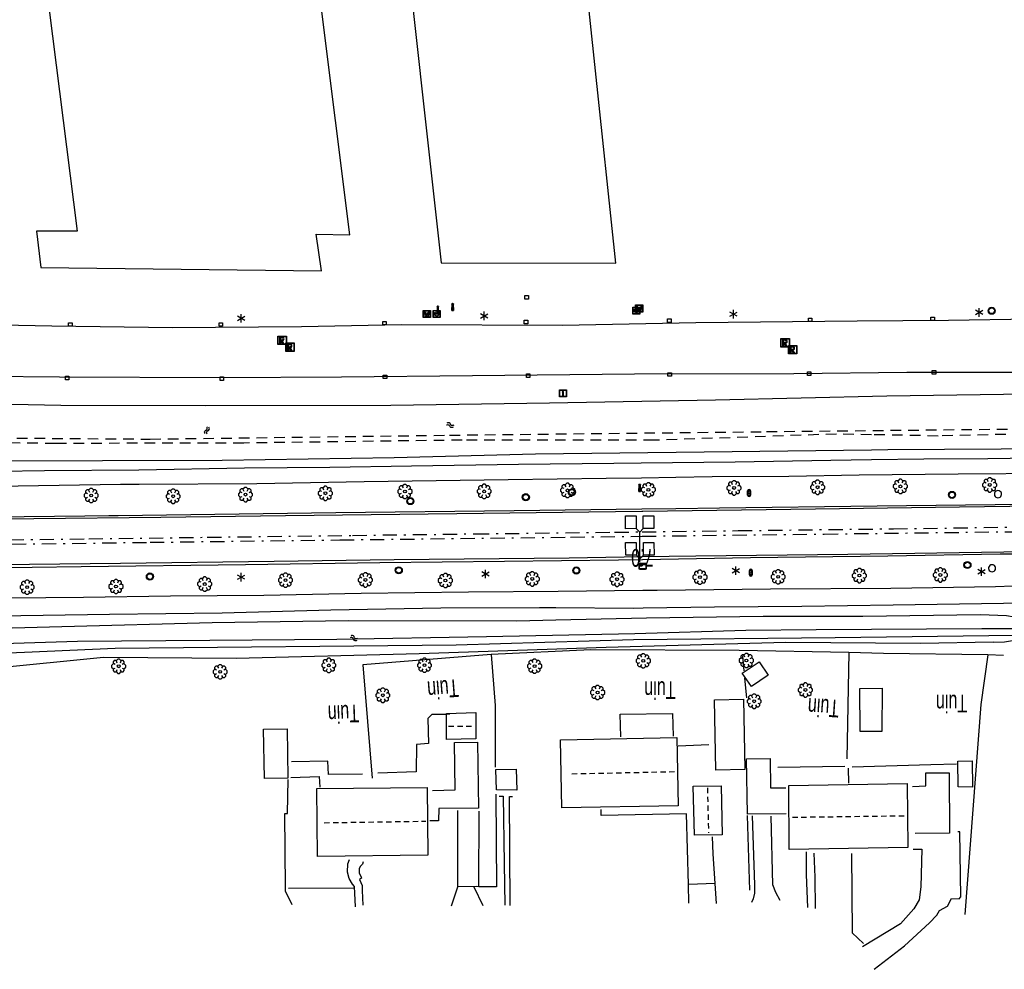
# Model space of a CAD drawing. Extents: x 99796 to 103543, y 406299 to 407646.
# Tile 43 of 85: x 101379 to 101518, y 406660 to 406794. Entities that reach past the tile are written whole.
import ezdxf
from ezdxf.enums import TextEntityAlignment as Align

# ---------------------------------------------------------------- set-up
doc = ezdxf.new("R2010")
doc.units = 0
for name, pattern in [('As', [4.25, 2, -1, 0.25, -1]), ('Noklijn', [1.25, 0.75, -0.5]), ('Slootbodem', [2.5, 1.5, -1])]:
    doc.linetypes.add(name, pattern=pattern)
for name, color, linetype in [('1101', 252, 'CONTINUOUS'), ('1103', 252, 'CONTINUOUS'), ('1104', 252, 'CONTINUOUS'), ('1110', 252, 'CONTINUOUS'), ('1201', 252, 'As'), ('1206', 252, 'CONTINUOUS'), ('1403', 252, 'CONTINUOUS'), ('1404', 252, 'CONTINUOUS'), ('1406', 252, 'Slootbodem'), ('1701', 252, 'CONTINUOUS'), ('1901', 252, 'Noklijn'), ('2001', 252, 'CONTINUOUS'), ('2004', 252, 'Hekwerk'), ('2006', 252, 'Heg haag'), ('2201', 252, 'CONTINUOUS'), ('2303', 252, 'CONTINUOUS'), ('2401', 252, 'CONTINUOUS'), ('2501', 252, 'CONTINUOUS'), ('2602', 252, 'CONTINUOUS'), ('2701', 252, 'CONTINUOUS'), ('2807', 252, 'CONTINUOUS'), ('2808', 252, 'CONTINUOUS'), ('2901', 252, 'CONTINUOUS'), ('3001', 252, 'CONTINUOUS'), ('3201', 252, 'CONTINUOUS'), ('3202', 252, 'CONTINUOUS'), ('3602', 252, 'CONTINUOUS'), ('3605', 252, 'CONTINUOUS'), ('4501', 252, 'CONTINUOUS'), ('4601', 252, 'CONTINUOUS')]:
    doc.layers.add(name, color=color, linetype=linetype)
doc.linetypes.add('Heg haag', pattern='A,4,-1,[4,dgnlstyle.shx,S=0.004016,R=0,X=0,Y=0],-1', length=6)
doc.linetypes.add('Hekwerk', pattern='A,4,-1,[1,dgnlstyle.shx,S=0.004,R=0,X=0,Y=0],-1', length=6)

# ---------------------------------------------------------------- blocks, each defined once
blk = doc.blocks.new('INSPECTIE-_OF_RIOOLPUT', base_point=(97500.879966, 403507.602474))
at = {"layer": '3602'}
blk.add_polyline3d([(97500.279966, 403508.202474, 0), (97501.479966, 403508.202474, 0), (97501.479966, 403507.002474, 0), (97500.279966, 403507.002474, 0)], close=True, dxfattribs=at)
for points in [[(97500.323942, 403507.078087, 0), (97500.323942, 403508.133012, 0)], [(97500.349861, 403508.158931, 0), (97501.405339, 403508.158931, 0)], [(97501.405339, 403507.052167, 0), (97500.349861, 403507.052167, 0)], [(97500.879966, 403508.082474, 0), (97500.519966, 403508.082474, 0), (97500.519966, 403507.122474, 0), (97500.639966, 403507.122474, 0)], [(97500.639966, 403507.122474, 0), (97500.519966, 403507.122474, 0), (97500.519966, 403508.082474, 0), (97500.879966, 403508.082474, 0)], [(97500.879966, 403507.962474, 0), (97500.639966, 403507.962474, 0), (97500.639966, 403507.662474, 0)], [(97500.879966, 403507.962474, 0), (97500.639966, 403507.962474, 0), (97500.639966, 403507.662474, 0)], [(97500.639966, 403507.662474, 0), (97500.879966, 403507.662474, 0)], [(97500.639966, 403507.662474, 0), (97500.879966, 403507.662474, 0)], [(97500.639966, 403507.122474, 0), (97500.639966, 403507.542474, 0), (97500.741756, 403507.542474, 0), (97500.981756, 403507.122474, 0), (97501.119966, 403507.122474, 0), (97500.879966, 403507.542474, 0)], [(97500.879966, 403507.542474, 0), (97501.119966, 403507.122474, 0), (97500.981756, 403507.122474, 0), (97500.741756, 403507.542474, 0), (97500.639966, 403507.542474, 0), (97500.639966, 403507.122474, 0)], [(97501.431259, 403508.133012, 0), (97501.431259, 403507.078087, 0)]]:
    blk.add_polyline3d(points, dxfattribs=at)
for centre, radius, start, end in [((97500.349861, 403508.133012), 0.02592, 90, 180), ((97500.349861, 403507.078087), 0.02592, 180, 270), ((97500.879966, 403507.812474), 0.27, 270, 90), ((97500.879966, 403507.812474), 0.27, 270, 90), ((97500.879966, 403507.812474), 0.15, 270, 90), ((97500.879966, 403507.812474), 0.15, 270, 90), ((97501.405339, 403508.133012), 0.02592, 0, 90), ((97501.405339, 403507.078087), 0.02592, 270, 0)]:
    blk.add_arc(centre, radius, start, end, dxfattribs=at)
blk = doc.blocks.new('STRAATKOLK', base_point=(97500.879966, 403507.602474))
at = {"layer": '3605'}
blk.add_polyline3d([(97500.629966, 403507.352474, 0), (97500.629966, 403507.852474, 0), (97501.129966, 403507.852474, 0), (97501.129966, 403507.352474, 0)], close=True, dxfattribs=at)
blk = doc.blocks.new('BOOM', base_point=(97503.821083, 403507.602474))
at = {"layer": '2901'}
for points in [[(97503.491578, 403508.39797, 0), (97503.202364, 403508.39797, 0), (97503.025588, 403508.221193, 0), (97503.025588, 403507.931979, 0)], [(97504.071083, 403508.102474, 0), (97504.196083, 403508.352474, 0), (97503.946083, 403508.602474, 0), (97503.696083, 403508.602474, 0), (97503.446083, 403508.352474, 0), (97503.571083, 403508.102474, 0)], [(97504.616578, 403507.931979, 0), (97504.616578, 403508.221193, 0), (97504.439801, 403508.39797, 0), (97504.150588, 403508.39797, 0)], [(97503.321083, 403507.852474, 0), (97503.071083, 403507.977474, 0), (97502.821083, 403507.727474, 0), (97502.821083, 403507.477474, 0), (97503.071083, 403507.227474, 0), (97503.321083, 403507.352474, 0)], [(97503.025588, 403507.27297, 0), (97503.025588, 403506.983756, 0), (97503.202364, 403506.806979, 0), (97503.491578, 403506.806979, 0)], [(97503.571083, 403507.102474, 0), (97503.446083, 403506.852474, 0), (97503.696083, 403506.602474, 0), (97503.946083, 403506.602474, 0), (97504.196083, 403506.852474, 0), (97504.071083, 403507.102474, 0)], [(97504.150588, 403506.806979, 0), (97504.439801, 403506.806979, 0), (97504.616578, 403506.983756, 0), (97504.616578, 403507.27297, 0)], [(97504.321083, 403507.352474, 0), (97504.571083, 403507.227474, 0), (97504.821083, 403507.477474, 0), (97504.821083, 403507.727474, 0), (97504.571083, 403507.977474, 0), (97504.321083, 403507.852474, 0)]]:
    blk.add_polyline3d(points, dxfattribs=at)
blk.add_circle((97503.821083, 403507.602474), 0.2, dxfattribs=at)
blk.add_circle((97503.821083, 403507.602474), 0.2, dxfattribs=at)
blk = doc.blocks.new('WATERSYMBOOL', base_point=(97503.821083, 403517.176353))
at = {"layer": '4601'}
for points in [[(97503.321083, 403517.326353, 0), (97503.383583, 403517.388853, 0), (97503.508583, 403517.451353, 0), (97503.633583, 403517.451353, 0), (97503.758583, 403517.388853, 0), (97503.821083, 403517.326353, 0), (97503.883583, 403517.263853, 0), (97504.008583, 403517.201353, 0), (97504.133583, 403517.201353, 0), (97504.258583, 403517.263853, 0), (97504.321083, 403517.326353, 0)], [(97503.321083, 403517.026353, 0), (97503.383583, 403517.088853, 0), (97503.508583, 403517.151353, 0), (97503.633583, 403517.151353, 0), (97503.758583, 403517.088853, 0), (97503.821083, 403517.026353, 0), (97503.883583, 403516.963853, 0), (97504.008583, 403516.901353, 0), (97504.133583, 403516.901353, 0), (97504.258583, 403516.963853, 0), (97504.321083, 403517.026353, 0)]]:
    blk.add_polyline3d(points, dxfattribs=at)
blk = doc.blocks.new('LICHTMAST', base_point=(106423.199838, 404577.892233))
at = {"layer": '2701'}
for points in [[(106422.680222, 404577.592233, 0), (106423.719453, 404578.192234, 0)], [(106423.719453, 404577.592234, 0), (106422.680222, 404578.192233, 0)], [(106423.199838, 404577.292233, 0), (106423.199838, 404578.492233, 0)]]:
    blk.add_polyline3d(points, dxfattribs=at)
blk = doc.blocks.new('PAALTJE', base_point=(97500.879966, 403507.602474))
at = {"layer": '3001'}
for points in [[(97500.929966, 403508.552474, 0), (97500.979966, 403508.552474, 0), (97500.979966, 403508.502474, 0), (97500.929966, 403508.502474, 0), (97500.979966, 403507.602474, 0), (97500.779966, 403507.602474, 0), (97500.829966, 403508.502474, 0), (97500.779966, 403508.502474, 0), (97500.779966, 403508.552474, 0), (97500.829966, 403508.552474, 0)], [(97500.829966, 403508.552474, 0), (97500.779966, 403508.552474, 0), (97500.779966, 403508.502474, 0), (97500.829966, 403508.502474, 0), (97500.779966, 403507.602474, 0), (97500.979966, 403507.602474, 0), (97500.929966, 403508.502474, 0), (97500.979966, 403508.502474, 0), (97500.979966, 403508.552474, 0), (97500.929966, 403508.552474, 0)]]:
    blk.add_polyline3d(points, dxfattribs=at)
blk.add_arc((97500.879966, 403508.552474), 0.05, 0, 180, dxfattribs=at)
blk.add_arc((97500.879966, 403508.552474), 0.05, 0, 180, dxfattribs=at)
blk = doc.blocks.new('IMG-BRANDKRAAN-_OF_PUT', base_point=(97500.879966, 403507.602474))
at = {"layer": '3202'}
blk.add_polyline3d([(97500.379966, 403508.102474, 0), (97501.379966, 403508.102474, 0), (97501.379966, 403507.102474, 0), (97500.379966, 403507.102474, 0)], close=True, dxfattribs=at)
for points in [[(97500.416612, 403507.165485, 0), (97500.416612, 403508.044589, 0)], [(97500.438212, 403508.066188, 0), (97501.317777, 403508.066188, 0)], [(97501.317777, 403507.143885, 0), (97500.438212, 403507.143885, 0)], [(97500.686014, 403507.647112, 0), (97501.064867, 403507.647112, 0)], [(97501.064867, 403507.570218, 0), (97500.686014, 403507.570218, 0)], [(97501.339377, 403508.044589, 0), (97501.339377, 403507.165485, 0)]]:
    blk.add_polyline3d(points, dxfattribs=at)
for centre, radius, start, end in [((97500.438212, 403508.044589), 0.0216, 90, 180), ((97500.438212, 403507.165485), 0.0216, 180, 270), ((97500.729891, 403507.603433), 0.220693, 151.888112, 235.200633), ((97500.861966, 403507.458026), 0.411039, 88.615315, 142.645462), ((97500.874768, 403507.858815), 0.513782, 238.188568, 271.964555), ((97500.692137, 403507.608665), 0.038931, 99.048842, 260.951158), ((97500.888723, 403507.458258), 0.411032, 38.321444, 92.345755), ((97500.867946, 403507.861437), 0.51668, 272.710601, 302.730871), ((97501.05858, 403507.608665), 0.038957, 279.287799, 80.712201), ((97501.018321, 403507.605867), 0.220693, 305.766514, 29.079035), ((97501.317777, 403508.044589), 0.0216, 0, 90), ((97501.317777, 403507.165485), 0.0216, 270, 0)]:
    blk.add_arc(centre, radius, start, end, dxfattribs=at)
blk = doc.blocks.new('WATERLEIDINGSPUT', base_point=(97500.879966, 403507.602474))
at = {"layer": '3201'}
for points in [[(97500.379966, 403508.102474, 0), (97501.379966, 403508.102474, 0), (97501.379966, 403507.102474, 0), (97500.379966, 403507.102474, 0)], [(97501.179966, 403508.002474, 0), (97501.279966, 403508.002474, 0), (97501.079966, 403507.202474, 0), (97500.979966, 403507.202474, 0), (97500.879966, 403507.602474, 0), (97500.779966, 403507.202474, 0), (97500.679966, 403507.202474, 0), (97500.479966, 403508.002474, 0), (97500.579966, 403508.002474, 0), (97500.730071, 403507.412221, 0), (97500.804607, 403507.702474, 0), (97500.956617, 403507.702474, 0), (97500.804607, 403507.702474, 0), (97500.956617, 403507.702474, 0), (97501.030105, 403507.412657, 0)], [(97500.956617, 403507.702474, 0), (97501.030105, 403507.412657, 0), (97501.179966, 403508.002474, 0), (97501.279966, 403508.002474, 0), (97501.079966, 403507.202474, 0), (97500.979966, 403507.202474, 0), (97500.879966, 403507.602474, 0), (97500.779966, 403507.202474, 0), (97500.679966, 403507.202474, 0), (97500.479966, 403508.002474, 0), (97500.579966, 403508.002474, 0), (97500.730071, 403507.412221, 0), (97500.804607, 403507.702474, 0)]]:
    blk.add_polyline3d(points, close=True, dxfattribs=at)
for points in [[(97500.416612, 403507.165485, 0), (97500.416612, 403508.044589, 0)], [(97500.438212, 403508.066188, 0), (97501.317777, 403508.066188, 0)], [(97501.317777, 403507.143885, 0), (97500.438212, 403507.143885, 0)], [(97501.339377, 403508.044589, 0), (97501.339377, 403507.165485, 0)]]:
    blk.add_polyline3d(points, dxfattribs=at)
for centre, start, end in [((97500.438212, 403508.044589), 90, 180), ((97500.438212, 403507.165485), 180, 270), ((97501.317777, 403508.044589), 0, 90), ((97501.317777, 403507.165485), 270, 0)]:
    blk.add_arc(centre, 0.0216, start, end, dxfattribs=at)
blk = doc.blocks.new('IMG-INFORMATIEBORD', base_point=(97500.879966, 403507.602474))
at = {"layer": '2303'}
for points in [[(97500.379966, 403508.102474, 0), (97501.379966, 403508.102474, 0), (97501.379966, 403507.102474, 0), (97500.379966, 403507.102474, 0)], [(97500.779966, 403507.202474, 0), (97500.979966, 403507.202474, 0), (97500.979966, 403507.222474, 0), (97500.929966, 403507.222474, 0), (97500.929966, 403507.802474, 0), (97500.779966, 403507.802474, 0), (97500.779966, 403507.782474, 0), (97500.829966, 403507.782474, 0), (97500.829966, 403507.222474, 0), (97500.779966, 403507.222474, 0)], [(97500.779966, 403507.202474, 0), (97500.979966, 403507.202474, 0), (97500.979966, 403507.222474, 0), (97500.929966, 403507.222474, 0), (97500.929966, 403507.802474, 0), (97500.779966, 403507.802474, 0), (97500.779966, 403507.782474, 0), (97500.829966, 403507.782474, 0), (97500.829966, 403507.222474, 0), (97500.779966, 403507.222474, 0)]]:
    blk.add_polyline3d(points, close=True, dxfattribs=at)
for points in [[(97500.416612, 403507.165485, 0), (97500.416612, 403508.044589, 0)], [(97500.416612, 403507.165485, 0), (97500.416612, 403508.044589, 0)], [(97500.438212, 403508.066188, 0), (97501.317777, 403508.066188, 0)], [(97500.438212, 403508.066188, 0), (97501.317777, 403508.066188, 0)], [(97501.317777, 403507.143885, 0), (97500.438212, 403507.143885, 0)], [(97501.317777, 403507.143885, 0), (97500.438212, 403507.143885, 0)], [(97501.339377, 403508.044589, 0), (97501.339377, 403507.165485, 0)], [(97501.339377, 403508.044589, 0), (97501.339377, 403507.165485, 0)]]:
    blk.add_polyline3d(points, dxfattribs=at)
blk.add_circle((97500.879966, 403507.902474), 0.06, dxfattribs=at)
blk.add_circle((97500.879966, 403507.902474), 0.06, dxfattribs=at)
for centre, start, end in [((97500.438212, 403508.044589), 90, 180), ((97500.438212, 403508.044589), 90, 180), ((97500.438212, 403507.165485), 180, 270), ((97500.438212, 403507.165485), 180, 270), ((97501.317777, 403508.044589), 0, 90), ((97501.317777, 403508.044589), 0, 90), ((97501.317777, 403507.165485), 270, 0), ((97501.317777, 403507.165485), 270, 0)]:
    blk.add_arc(centre, 0.0216, start, end, dxfattribs=at)
blk = doc.blocks.new('VERKEERSBORD', base_point=(97503.821083, 403507.602474))
at = {"layer": '2401'}
for radius in [0.5, 0.5, 0.4, 0.4]:
    blk.add_circle((97503.821083, 403507.602474), radius, dxfattribs=at)
blk = doc.blocks.new('HECTOMETERPAAL', base_point=(97500.879966, 403507.602474))
at = {"layer": '2201'}
blk.add_polyline3d([(97501.379966, 403508.002474, 0), (97501.379966, 403507.202474, 0), (97500.379966, 403507.202474, 0), (97500.379966, 403508.002474, 0)], close=True, dxfattribs=at)
blk.add_polyline3d([(97501.379966, 403508.002474, 0), (97501.379966, 403507.202474, 0), (97500.379966, 403507.202474, 0), (97500.379966, 403508.002474, 0)], close=True, dxfattribs=at)
for points in [[(97500.387999, 403507.279814, 0), (97500.387999, 403507.920491, 0)], [(97500.387999, 403507.920491, 0), (97500.387999, 403507.279814, 0)], [(97500.407999, 403507.279814, 0), (97500.407999, 403507.820491, 0)], [(97500.407999, 403507.279814, 0), (97500.407999, 403507.820491, 0)], [(97500.437999, 403507.679814, 0), (97500.437999, 403507.820491, 0)], [(97500.437999, 403507.679814, 0), (97500.437999, 403507.820491, 0)], [(97500.437999, 403507.820491, 0), (97500.437999, 403507.679814, 0)], [(97500.459598, 403507.99209, 0), (97500.979966, 403507.99209, 0), (97501.298012, 403507.99209, 0)], [(97501.298012, 403507.99209, 0), (97500.979966, 403507.99209, 0), (97500.459598, 403507.99209, 0)], [(97500.459598, 403507.87209, 0), (97501.298012, 403507.87209, 0)], [(97500.459598, 403507.87209, 0), (97501.298012, 403507.87209, 0)], [(97500.459598, 403507.84209, 0), (97500.798012, 403507.84209, 0)], [(97500.459598, 403507.84209, 0), (97500.798012, 403507.84209, 0)], [(97500.798012, 403507.84209, 0), (97500.459598, 403507.84209, 0)], [(97500.798012, 403507.658214, 0), (97500.459598, 403507.658214, 0)], [(97500.798012, 403507.658214, 0), (97500.459598, 403507.658214, 0)], [(97500.459598, 403507.658214, 0), (97500.798012, 403507.658214, 0)], [(97501.298012, 403507.228214, 0), (97500.979966, 403507.228214, 0), (97500.459598, 403507.228214, 0)], [(97501.298012, 403507.228214, 0), (97500.979966, 403507.228214, 0), (97500.459598, 403507.228214, 0)], [(97501.298012, 403507.208214, 0), (97500.979966, 403507.208214, 0), (97500.459598, 403507.208214, 0)], [(97500.459598, 403507.208214, 0), (97500.979966, 403507.208214, 0), (97501.298012, 403507.208214, 0)], [(97500.819612, 403507.820491, 0), (97500.819612, 403507.679814, 0)], [(97500.819612, 403507.820491, 0), (97500.819612, 403507.679814, 0)], [(97500.819612, 403507.679814, 0), (97500.819612, 403507.820491, 0)], [(97501.349612, 403507.820491, 0), (97501.349612, 403507.279814, 0)], [(97501.349612, 403507.820491, 0), (97501.349612, 403507.279814, 0)], [(97501.369612, 403507.920491, 0), (97501.369612, 403507.279814, 0)], [(97501.369612, 403507.279814, 0), (97501.369612, 403507.920491, 0)]]:
    blk.add_polyline3d(points, dxfattribs=at)
for centre, radius, start, end in [((97500.459598, 403507.920491), 0.0716, 90, 180), ((97500.459598, 403507.920491), 0.0716, 90, 180), ((97500.459598, 403507.279814), 0.0716, 180, 270), ((97500.459598, 403507.279814), 0.0716, 180, 270), ((97500.459598, 403507.820491), 0.0516, 90, 180), ((97500.459598, 403507.820491), 0.0516, 90, 180), ((97500.459598, 403507.279814), 0.0516, 180, 270), ((97500.459598, 403507.279814), 0.0516, 180, 270), ((97500.459598, 403507.820491), 0.0216, 90, 180), ((97500.459598, 403507.820491), 0.0216, 90, 180), ((97500.459598, 403507.820491), 0.0216, 90, 180), ((97500.459598, 403507.679814), 0.0216, 180.000004, 270), ((97500.459598, 403507.679814), 0.0216, 180.000004, 270), ((97500.459598, 403507.679814), 0.0216, 180.000004, 270), ((97500.798012, 403507.820491), 0.0216, 0, 90), ((97500.798012, 403507.820491), 0.0216, 0, 90), ((97500.798012, 403507.820491), 0.0216, 0, 90), ((97500.798012, 403507.679814), 0.0216, 270.000004, 0), ((97500.798012, 403507.679814), 0.0216, 270.000004, 0), ((97500.798012, 403507.679814), 0.0216, 270.000004, 0), ((97501.298012, 403507.920491), 0.0716, 0, 90), ((97501.298012, 403507.920491), 0.0716, 0, 90), ((97501.298012, 403507.820491), 0.0516, 0, 90), ((97501.298012, 403507.820491), 0.0516, 0, 90), ((97501.298012, 403507.279814), 0.0716, 270, 0), ((97501.298012, 403507.279814), 0.0516, 270.000003, 0), ((97501.298012, 403507.279814), 0.0516, 270.000003, 0), ((97501.298012, 403507.279814), 0.0716, 270, 0)]:
    blk.add_arc(centre, radius, start, end, dxfattribs=at)
blk = doc.blocks.new('VRI_PAAL', base_point=(97500.879966, 403507.602474))
at = {"layer": '2501'}
for points in [[(97500.679966, 403507.302474, 0), (97500.679966, 403507.902474, 0)], [(97501.079966, 403507.902474, 0), (97501.079966, 403507.302474, 0)]]:
    blk.add_polyline3d(points, dxfattribs=at)
for centre in [(97500.879966, 403507.902474), (97500.879966, 403507.602474), (97500.879966, 403507.302474)]:
    blk.add_circle(centre, 0.1, dxfattribs=at)
for centre, start, end in [((97500.879966, 403507.902474), 90, 180), ((97500.879966, 403507.302474), 180, 0), ((97500.879966, 403507.902474), 0, 90)]:
    blk.add_arc(centre, 0.2, start, end, dxfattribs=at)
blk = doc.blocks.new('TELLUS', base_point=(97500.879966, 403168.234685))
at = {"layer": '2602'}
for points in [[(97500.879966, 403168.234685, 0), (97500.379966, 403168.734685, 0), (97498.579966, 403168.734685, 0), (97498.579966, 403170.234685, 0), (97500.379966, 403170.234685, 0), (97500.379966, 403168.734685, 0)], [(97504.629966, 403168.234685, 0), (97504.129966, 403168.734685, 0), (97502.329966, 403168.734685, 0), (97502.329966, 403170.234685, 0), (97504.129966, 403170.234685, 0), (97504.129966, 403168.734685, 0)], [(97500.879966, 403168.234685, 0), (97500.379966, 403167.734685, 0), (97500.379966, 403166.234685, 0), (97498.579966, 403166.234685, 0), (97498.579966, 403167.734685, 0), (97500.379966, 403167.734685, 0)], [(97505.104966, 403168.234685, 0), (97504.629966, 403168.234685, 0), (97500.879966, 403168.234685, 0)], [(97504.629966, 403168.234685, 0), (97504.129966, 403167.734685, 0), (97504.129966, 403166.234685, 0), (97502.329966, 403166.234685, 0), (97502.329966, 403167.734685, 0), (97504.129966, 403167.734685, 0)]]:
    blk.add_polyline3d(points, dxfattribs=at)
blk = doc.blocks.new('CIRKEL', base_point=(97500.879966, 403507.602474))
at = {"layer": '2807'}
for start, end in [(131.11209, 270), (90, 131.11209), (48.88791, 90), (270, 48.88791)]:
    blk.add_arc((97500.879966, 403507.602474), 0.5, start, end, dxfattribs=at)

msp = doc.modelspace()

# ---------------------------------------------------------------- linework, layer by layer
at = {"layer": '1101'}
for points in [[(101466.494219, 406724.880623, 0.666866), (101471.286551, 406724.944701, 0.667362), (101477.441846, 406725.027002, 0.668), (101499.675868, 406725.319065, 0.668), (101520.489065, 406725.535132, 0.713), (101538.043006, 406725.751944, 0.731), (101545.873938, 406725.877859, 0.743), (101562.943964, 406726.175137, 0.839), (101563.797055, 406726.182588, 0.839)], [(101366.534742, 406723.631948, 0.669337), (101387.920512, 406723.880358, 0.631956), (101391.328035, 406723.919846, 0.626), (101392.633565, 406723.937479, 0.62649), (101423.323063, 406724.35198, 0.638), (101448.494105, 406724.639945, 0.665), (101466.494219, 406724.880623, 0.666866)], [(101466.584564, 406717.683571, 0.677834), (101463.228001, 406717.627086, 0.68), (101447.14704, 406717.425175, 0.659), (101429.546906, 406717.250086, 0.65), (101410.616098, 406716.968827, 0.653), (101387.433989, 406716.699116, 0.662), (101366.630658, 406716.422476, 0.662)], [(101522.661282, 406718.525253, 0.764784), (101518.810747, 406718.490762, 0.766304), (101517.046897, 406718.474962, 0.767), (101501.218138, 406718.213074, 0.683), (101481.82316, 406717.94001, 0.668), (101466.584564, 406717.683571, 0.677834)]]:
    msp.add_polyline3d(points, dxfattribs=at)
at = {"layer": '1103'}
for points in [[(101476.836859, 406672.02767, 0.032151), (101473.065002, 406671.884246, 0.013154)], [(101443.134157, 406671.579145, -0.058), (101440.56706, 406671.560146, -0.064)]]:
    msp.add_polyline3d(points, dxfattribs=at)
at = {"layer": '1104'}
for points in [[(101571.454389, 406731.967591, 0.6762), (101568.389966, 406731.960885, 0.654769), (101557.410417, 406732.014902, 0.623969), (101547.049268, 406732.102819, 0.614344), (101533.282457, 406732.056253, 0.612419), (101527.902393, 406732.096113, 0.60472), (101515.294893, 406731.911711, 0.595094), (101506.294219, 406731.891595, 0.602795), (101498.874151, 406731.768408, 0.600618), (101493.167414, 406731.673665, 0.598944), (101479.658021, 406731.465794, 0.597019), (101466.4134, 406731.318779, 0.598512)], [(101466.4134, 406731.318779, 0.598512), (101462.57533, 406731.276177, 0.598944), (101449.128522, 406731.11748, 0.597019), (101434.018372, 406730.883531, 0.591244), (101422.47854, 406730.697639, 0.597019), (101410.485713, 406730.595194, 0.585469), (101395.543201, 406730.335169, 0.583544), (101382.257326, 406730.22341, 0.579694), (101375.970898, 406730.148159, 0.568144), (101372.487007, 406730.107181, 0.614344), (101369.114501, 406730.107926, 0.612419), (101363.535134, 406730.149277, 0.60472), (101359.134449, 406730.15561, 0.587394), (101355.801431, 406730.161198, 0.554669), (101354.44636, 406730.195286, 0.551606)], [(101466.439812, 406729.214752, 0.66262), (101461.475996, 406729.13786, 0.655319), (101447.673423, 406728.969105, 0.657519), (101427.346377, 406728.677414, 0.644319), (101412.202699, 406728.418507, 0.642119), (101395.62255, 406728.32612, 0.633319), (101392.957482, 406728.287459, 0.637096), (101378.545074, 406728.078388, 0.657519), (101362.783371, 406727.948375, 0.661919), (101356.6128, 406727.981903, 0.670719), (101354.475361, 406728.015462, 0.657864)], [(101568.134411, 406729.755513, 0.824986), (101566.979943, 406729.765572, 0.829119), (101552.272497, 406729.788296, 0.769719), (101537.32924, 406729.849763, 0.75212), (101524.619295, 406729.881428, 0.668519), (101511.110647, 406729.767434, 0.692719), (101497.16465, 406729.614697, 0.677319), (101487.241222, 406729.428433, 0.694919), (101476.434527, 406729.369573, 0.677319), (101471.310818, 406729.290205, 0.669784), (101466.439812, 406729.214752, 0.66262)], [(101466.63834, 406713.399704, 0.759479), (101468.653886, 406713.421606, 0.763812), (101484.671144, 406713.600047, 0.783812), (101501.611529, 406713.695042, 0.773813), (101516.384168, 406713.931225, 0.738813), (101518.870393, 406714.017334, 0.7245), (101526.989697, 406714.298539, 0.677761)], [(101356.68811, 406712.037577, 0.716953), (101361.509321, 406712.053679, 0.691312), (101371.784044, 406712.266021, 0.706312), (101387.747658, 406712.426953, 0.691312), (101400.043724, 406712.583788, 0.696312), (101413.195489, 406712.704115, 0.701313), (101426.936222, 406712.977551, 0.713812), (101442.067234, 406713.148914, 0.711312), (101454.700811, 406713.269986, 0.733812), (101466.63834, 406713.399704, 0.759479)], [(101454.366697, 406710.893435, 0.589927), (101452.079697, 406710.90778, 0.593813), (101438.171325, 406710.84892, 0.588812), (101422.644688, 406710.556485, 0.586312), (101407.309903, 406710.156389, 0.576313), (101391.42601, 406709.954105, 0.563812), (101375.744773, 406709.72053, 0.583812), (101361.082403, 406709.681414, 0.578813), (101356.720326, 406709.616086, 0.587892)], [(101466.670432, 406710.84319, 0.570723), (101465.324221, 406710.824706, 0.571312), (101454.366697, 406710.893435, 0.589927)], [(101526.519938, 406711.770557, 0.494051), (101517.496167, 406711.5191, 0.513812), (101501.935629, 406711.302288, 0.561313), (101489.05134, 406711.107828, 0.566312), (101476.746334, 406710.98154, 0.566312), (101466.670432, 406710.84319, 0.570723)]]:
    msp.add_polyline3d(points, dxfattribs=at)
at = {"layer": '1110'}
for points in [[(101535.37309, 406857.119836, 2.234), (101538.68003, 406829.111986, 2.243), (101541.97803, 406801.484116, 2.234), (101544.964968, 406778.074019, 2.21), (101545.391141, 406770.851053, 2.237), (101544.907971, 406767.69387, 2.231), (101542.644857, 406762.190126, 2.219), (101540.264024, 406758.90591, 2.189), (101536.84607, 406755.585931, 2.171), (101534.616856, 406754.165106, 2.168), (101532.049014, 406752.956994, 2.162), (101529.300867, 406752.207838, 2.168), (101526.563151, 406751.798056, 2.189), (101521.440877, 406751.62483, 2.195), (101509.762092, 406751.421057, 2.18)], [(101275.345964, 406779.336147, 2.072), (101276.330559, 406778.531857, 2.161364), (101276.503039, 406778.391041, 2.177), (101286.050958, 406765.99104, 2.114), (101287.371946, 406764.569096, 2.102), (101292.96696, 406757.269018, 2.108), (101298.162995, 406751.272045, 2.111), (101302.252991, 406747.534089, 2.12), (101305.029822, 406746.115871, 2.12), (101307.545884, 406745.127924, 2.117), (101310.105903, 406744.620912, 2.102), (101317.202954, 406744.471155, 2.162), (101340.244992, 406744.126938, 2.207), (101363.924054, 406743.691079, 2.228), (101384.371055, 406743.495129, 2.228), (101406.960843, 406743.391939, 2.201), (101424.144117, 406743.514128, 2.189), (101442.602931, 406743.672826, 2.177), (101465.46392, 406743.913107, 2.201), (101487.938969, 406743.987985, 2.21), (101503.896995, 406744.174995, 2.207), (101522.413178, 406744.157858, 2.177)], [(101509.762092, 406751.421057, 2.18), (101496.859921, 406751.346924, 2.189), (101474.127827, 406751.133092, 2.207), (101455.337091, 406750.730015, 2.222), (101432.590841, 406750.823893, 2.195), (101418.501048, 406750.547849, 2.246), (101400.300024, 406750.398837, 2.216), (101383.295937, 406750.643961, 2.258), (101364.41095, 406751.031019, 2.255)], [(101438.96444, 406695.878468, 0.168412), (101436.896904, 406695.843823, 0.161), (101436.303837, 406695.311107, 0.182), (101436.398087, 406691.782884, 0.245), (101434.707178, 406691.618972, 0.257), (101434.679983, 406687.784903, 0.26), (101429.248883, 406687.599011, 0.26)], [(101439.407004, 406695.885919, 0.17), (101438.96444, 406695.878468, 0.168412)], [(101471.619962, 406691.463999, 0.17), (101475.956945, 406691.611894, 0.173)], [(101427.125095, 406687.441058, 0.197), (101422.329901, 406687.407903, 0.167), (101422.227828, 406689.301096, 0.17), (101417.088045, 406689.172946, 0.17)], [(101485.673992, 406688.440181, 0.227), (101495.14815, 406688.594036, 0.26)], [(101496.172978, 406688.502021, 0.26), (101507.259814, 406688.830964, 0.047), (101510.874091, 406688.896157, 0.047)], [(101417.200921, 406668.996029, -0.133), (101416.268109, 406670.930944, -0.064), (101416.253952, 406671.474092, -0.034), (101416.131018, 406681.888886, 0.248), (101416.535957, 406681.897827, 0.236), (101416.614933, 406686.710902, 0.308)], [(101446.394159, 406684.340127, 0.14), (101446.958913, 406684.339009, 0.137), (101447.104944, 406674.862988, 0.053), (101447.171999, 406668.946855, -0.112)], [(101447.943879, 406668.918915, -0.097), (101447.839944, 406684.277169, 0.083), (101448.253824, 406684.295051, 0.083)], [(101440.56706, 406671.560146, -0.064), (101440.558119, 406682.297178, 0.089)], [(101443.511157, 406682.217084, 0.167717), (101443.460865, 406671.591066, -0.060149), (101442.807077, 406671.566851, -0.057284), (101444.091929, 406668.942012, -0.120284)], [(101473.065002, 406671.884246, 0.013154), (101472.785978, 406681.834124, 0.248), (101460.759996, 406681.609862, 0.35), (101460.790171, 406682.471894, 0.353)], [(101482.070891, 406681.587137, 0.197), (101482.383816, 406671.829857, -0.016), (101482.393129, 406670.639999, -0.067), (101482.203884, 406669.865884, -0.073), (101481.953172, 406669.326089, -0.121)], [(101486.036835, 406669.606976, -0.080166), (101485.42626, 406670.739837, -0.039502), (101484.991892, 406671.84215, -0.005166), (101484.731121, 406681.537963, 0.180834)], [(101499.295144, 406659.917124, -0.055), (101503.559856, 406663.215868, -0.043), (101507.076903, 406666.488908, -0.058), (101508.099122, 406667.577066, -0.037), (101508.463828, 406668.230109, -0.016), (101509.603022, 406668.829881, -0.01), (101510.18901, 406669.890843, 0.011), (101511.263011, 406669.868864, 0.011), (101511.511116, 406670.141183, 0.011), (101511.356144, 406679.331101, 0.182), (101511.054022, 406679.303907, 0.182)], [(101476.836859, 406672.02767, 0.032151), (101476.548149, 406676.195152, 0.116), (101476.491897, 406678.590886, 0.179)], [(101489.927156, 406668.646969, -0.097), (101489.733068, 406673.271917, 0.104), (101489.740147, 406676.467098, 0.203)], [(101490.741132, 406676.313989, 0.209), (101490.897967, 406672.897153, 0.065), (101490.953846, 406668.506898, -0.097)], [(101504.760145, 406676.848941, 0.104), (101505.983902, 406676.882841, 0.125), (101505.862085, 406671.534814, 0.029), (101505.612863, 406669.700854, -0.031), (101504.862963, 406668.424942, -0.049), (101502.972005, 406666.335054, -0.064), (101497.604979, 406663.11007, -0.109)], [(101426.13305, 406668.743081, -0.067), (101425.97398, 406671.619006, 0.041), (101425.709857, 406671.917029, 0.068), (101425.237863, 406672.709025, 0.077), (101424.990876, 406673.641093, 0.116), (101425.056068, 406674.786992, 0.149), (101425.292997, 406675.407998, 0.149)], [(101427.176876, 406675.083898, 0.116), (101427.090822, 406674.772836, 0.113), (101426.764859, 406674.401052, 0.113), (101426.619945, 406674.068011, 0.11), (101426.625906, 406673.530824, 0.065), (101426.923184, 406672.896035, 0.068), (101426.986886, 406672.773846, 0.068), (101426.698176, 406672.57715, 0.065), (101427.052824, 406671.725921, 0.041), (101427.081136, 406671.030037, 0.011), (101427.142976, 406668.978147, -0.085)], [(101473.139135, 406669.250838, -0.049), (101473.065002, 406671.884246, 0.013154)], [(101477.033926, 406669.187136, -0.025), (101476.836859, 406672.02767, 0.032151)], [(101439.67299, 406668.892838, -0.175), (101440.56706, 406671.560146, -0.064)]]:
    msp.add_polyline3d(points, dxfattribs=at)
at = {"layer": '1201'}
for points in [[(101349.693446, 406720.177792, 0.844912), (101361.382661, 406720.288806, 0.868312), (101366.578217, 406720.364164, 0.87124), (101373.094602, 406720.458679, 0.874912), (101388.500167, 406720.648669, 0.899112), (101405.214427, 406720.864736, 0.896912), (101425.702406, 406721.131839, 0.910112), (101442.968009, 406721.344553, 0.903512), (101462.668462, 406721.574031, 0.901313), (101466.535096, 406721.624237, 0.897405), (101480.083449, 406721.800156, 0.883713), (101501.975863, 406722.063162, 0.890313), (101527.663974, 406722.421162, 0.888112), (101545.873938, 406722.639836, 0.901313), (101563.232301, 406722.857766, 0.962913), (101572.495878, 406722.953643, 0.907402), (101588.931589, 406723.123752, 0.808913)], [(101349.833516, 406719.537787, 0.825512), (101366.586378, 406719.750727, 0.834755), (101373.397468, 406719.837301, 0.838513), (101397.13688, 406720.15246, 0.828113), (101423.927678, 406720.491089, 0.851512), (101456.462128, 406720.885225, 0.856712), (101466.542828, 406721.008354, 0.862578), (101492.207406, 406721.321829, 0.877512), (101518.864094, 406721.649282, 0.838513), (101539.63594, 406721.918248, 0.856712), (101566.405503, 406722.281464, 0.934712), (101572.503008, 406722.36662, 0.906762), (101574.4078, 406722.393222, 0.898031), (101575.748904, 406722.411849, 0.891884), (101577.945708, 406722.442396, 0.881815), (101588.527022, 406722.59029, 0.833312)]]:
    msp.add_polyline3d(points, dxfattribs=at)
at = {"layer": '1206'}
for points in [[(101521.913989, 406725.238971, 0.746), (101511.30697, 406725.091077, 0.725), (101491.00898, 406724.842973, 0.713), (101466.653032, 406724.521108, 0.713), (101466.498756, 406724.519167, 0.713053), (101440.416185, 406724.191047, 0.722), (101416.230856, 406723.875143, 0.713), (101398.676915, 406723.675095, 0.698), (101380.738152, 406723.447852, 0.695), (101366.539606, 406723.26631, 0.695), (101360.576136, 406723.190062, 0.695), (101343.784018, 406723.017953, 0.704), (101343.669886, 406723.02237, 0.707176), (101343.244968, 406723.038815, 0.719), (101341.40989, 406723.473929, 0.734), (101330.372972, 406726.011969, 0.74), (101329.464002, 406726.18296, 0.716), (101327.785013, 406726.31111, 0.722), (101310.292168, 406727.132909, 0.851), (101298.436059, 406727.816872, 0.935), (101283.172054, 406728.903167, 1.169), (101274.834854, 406729.644872, 1.327474), (101274.191869, 406729.701869, 1.339697), (101271.176992, 406729.97009, 1.397)], [(101529.835074, 406718.914919, 0.815), (101517.540125, 406718.774848, 0.767), (101495.569108, 406718.439944, 0.734), (101474.130063, 406718.19184, 0.704), (101466.579562, 406718.082002, 0.704), (101456.233023, 406717.93107, 0.704), (101431.571974, 406717.659868, 0.698), (101414.626001, 406717.435978, 0.716), (101392.96083, 406717.158817, 0.722), (101380.123107, 406717.018001, 0.704), (101366.625245, 406716.82933, 0.71464)]]:
    msp.add_polyline3d(points, dxfattribs=at)
at = {"layer": '1403'}
for points in [[(101373.300983, 406705.762409, -1.610182), (101386.901645, 406706.188954, -1.610182), (101405.554174, 406706.347652, -1.610182), (101423.478408, 406706.503741, -1.610182), (101444.604529, 406706.850939, -1.610182), (101465.528367, 406707.297228, -1.610182), (101481.182037, 406707.761027, -1.610182), (101491.081996, 406707.853414, -1.552382), (101514.465643, 406708.013229, -1.552382), (101519.505961, 406708.002426, -1.552382)], [(101519.07718, 406707.019694, -1.552382), (101493.783577, 406706.674732, -1.552382), (101465.333907, 406706.408002, -1.552382), (101440.322681, 406705.623828, -1.552382), (101392.244829, 406705.191694, -1.548982), (101379.448457, 406704.613902, -1.548982), (101373.804269, 406704.373621, -1.548982)]]:
    msp.add_polyline3d(points, dxfattribs=at)
at = {"layer": '1404'}
for points in [[(101566.687298, 406741.565278, 1.820674), (101566.49193, 406741.388105, 1.82), (101564.593895, 406741.157137, 1.805), (101546.896158, 406741.128825, 1.949), (101527.969076, 406741.078161, 2.066), (101520.787088, 406741.053946, 2.033), (101501.063166, 406740.749963, 2.072), (101476.877837, 406740.203835, 2.054), (101453.49717, 406739.767976, 2.009), (101431.104822, 406739.466973, 2.078), (101405.015124, 406739.39582, 2.12), (101384.564025, 406739.428975, 2.15), (101361.495165, 406739.90991, 1.895), (101339.302121, 406740.492918, 1.928), (101318.230016, 406741.518118, 1.88), (101303.348971, 406742.753051, 1.913), (101296.893043, 406743.432917, 1.859), (101288.710816, 406744.388081, 1.775), (101271.435155, 406748.129018, 1.544), (101268.744005, 406747.432016, 1.547), (101267.084015, 406746.426933, 1.475), (101266.068129, 406745.127924, 1.433), (101266.071745, 406745.113547, 1.432413)], [(101321.445484, 406732.733486, 0.421059), (101325.229837, 406732.515954, 0.383), (101341.225861, 406731.969826, 0.32), (101354.674904, 406731.444933, 0.32), (101369.133128, 406731.649079, 0.329), (101390.448866, 406731.70086, 0.266), (101407.30208, 406731.729172, 0.248), (101431.577934, 406732.127033, 0.299), (101451.506002, 406732.623987, 0.119), (101475.274844, 406732.920893, 0.227), (101498.877474, 406733.203914, 0.295239), (101501.215903, 406733.231954, 0.302), (101525.154991, 406733.379103, 0.335), (101547.334997, 406733.839922, 0.338), (101566.170065, 406733.8131, 0.488), (101568.560956, 406734.332033, 0.557), (101570.115147, 406735.109873, 0.554), (101571.696906, 406736.545973, 0.533), (101572.618783, 406737.262663, 0.519144)], [(101520.140751, 406708.801501, -0.026387), (101519.927291, 406709.042154, 0.052813), (101519.728361, 406709.202714, 0.058213), (101519.301417, 406709.43662, 0.111781), (101518.996714, 406709.603556, 0.150013), (101517.921968, 406709.786467, 0.294012), (101514.292045, 406709.935106, 0.35), (101497.683956, 406709.672846, 0.248), (101483.622102, 406709.691845, 0.278), (101467.157064, 406709.447838, 0.245), (101454.35829, 406709.169984, 0.205081)], [(101454.35829, 406709.169984, 0.205081), (101448.881908, 406709.051095, 0.188), (101425.065009, 406709.077172, 0.17), (101405.899135, 406708.782874, 0.158), (101384.678019, 406708.250903, 0.188), (101372.428892, 406707.895137, 0.254), (101350.954829, 406707.879119, 0.359), (101329.11904, 406707.427986, 0.446), (101322.154567, 406707.264716, 0.483949), (101310.399828, 406706.989147, 0.548), (101294.958873, 406707.284935, 0.698), (101283.682046, 406706.790961, 0.833), (101269.280819, 406704.976, 1.328), (101268.178082, 406704.691147, 1.314672)], [(101516.111666, 406706.086336, -0.508), (101517.667522, 406706.127342, -0.334188), (101519.881843, 406706.498526, -0.373788), (101520.191042, 406706.728749, -0.319788), (101520.140751, 406708.801501, -0.026387)], [(101516.111666, 406706.086336, -0.508), (101505.818872, 406705.858149, -0.592), (101486.797912, 406706.03212, -0.58), (101461.480094, 406705.319844, -0.595), (101435.11994, 406704.442166, -0.595), (101409.29809, 406703.767143, -0.586), (101390.568076, 406703.896038, -0.466), (101374.959109, 406702.363081, -0.133), (101359.463019, 406702.293046, -0.139), (101339.027939, 406702.033021, -0.136), (101320.40186, 406701.393016, -0.139), (101293.405054, 406700.589843, -0.277), (101287.738142, 406700.834967, -0.187), (101284.706129, 406700.723954, -0.145), (101279.188974, 406699.655913, -0.127), (101270.653961, 406697.929986, -0.142), (101268.463118, 406697.723977, -0.22), (101267.792938, 406697.929986, -0.235), (101267.00802, 406698.616184, -0.25), (101266.927181, 406698.78792, -0.202)]]:
    msp.add_polyline3d(points, dxfattribs=at)
at = {"layer": '1406'}
for points in [[(101269.642, 406744.269, -0.14), (101272.046, 406743.989, -0.321), (101278.979, 406741.838, -0.6), (101285.533, 406739.934, -0.772), (101291.231, 406738.841, -0.894), (101299.472, 406738.016, -0.893), (101311.829, 406737.139, -1.066), (101323.301, 406736.528, -1.049), (101336.022, 406735.898, -1.158), (101347.998, 406735.296, -1.224), (101375.844, 406734.868, -1.438), (101397.159, 406734.711, -1.48), (101439.359, 406735.266, -1.336), (101484.07, 406735.765, -1.413), (101525.475, 406736.207, -1.359)], [(101570.423878, 406738.854816, -1.477227), (101568.738, 406737.643, -1.463), (101567.161, 406736.76, -1.413), (101564.303, 406735.937, -1.439), (101560.257, 406735.852, -1.425), (101554.297, 406735.843, -1.402), (101548.107, 406735.766, -1.143), (101534.242, 406735.433, -1.234), (101522.856, 406735.495, -1.241), (101508.29, 406735.148, -1.237), (101498.882396, 406735.330532, -1.338771), (101493.962, 406735.426, -1.392), (101468.257, 406734.547, -1.342), (101441.145, 406734.563, -1.277), (101410.354, 406734.155, -1.313), (101383.829, 406734.097, -1.351), (101365.446, 406734.288, -1.327), (101338.53, 406734.942, -1.11), (101322.114, 406735.884, -1.135), (101321.77625, 406735.901421, -1.126965)]]:
    msp.add_polyline3d(points, dxfattribs=at)
at = {"layer": '1701'}
for points in [[(101462.839453, 406759.513877, 10.716718), (101456.925927, 406815.636121, 10.388418), (101432.29766, 406812.974401, 10.118918), (101438.188834, 406759.596579, 10.574618)], [(101425.3038, 406763.534211, 9.636018), (101419.237165, 406811.980494, 9.616818), (101381.402372, 406807.194986, 9.592818), (101386.875196, 406764.026694, 9.583218), (101381.104348, 406764.022224, 8.757618), (101381.717531, 406758.924537, 8.743218), (101421.304328, 406758.446582, 8.733618), (101420.575289, 406763.606481, 9.674418)], [(101481.991915, 406699.788906, 1.882416), (101480.670182, 406701.685824, 1.885416), (101483.036114, 406703.27913, 1.888333), (101484.344064, 406701.432876, 1.885416)], [(101500.391869, 406699.588858, 1.724017), (101500.360949, 406693.46001, 1.724017), (101497.299133, 406693.46597, 1.726931), (101497.239901, 406699.541919, 1.727017)], [(101480.847134, 406698.045842, 3.488001), (101481.009929, 406688.116826, 3.484994), (101476.938931, 406688.027047, 3.485001), (101476.76496, 406697.932966, 3.488001)], [(101416.487156, 406693.851166, 2.897), (101416.578053, 406686.862893, 2.87), (101413.280053, 406686.845012, 2.813), (101413.137002, 406693.797149, 2.816)], [(101471.622942, 406682.999022, 3.082382), (101455.207823, 406682.696156, 3.082471), (101455.014108, 406692.283936, 3.100382), (101471.444128, 406692.634858, 3.100382)], [(101511.106922, 406685.6369, 2.588), (101511.068179, 406689.257883, 2.582), (101513.101815, 406689.308919, 2.555), (101513.131989, 406685.629822, 2.546)], [(101445.928125, 406688.084044, 2.819), (101448.801069, 406688.13508, 2.846), (101448.855085, 406685.196944, 2.846), (101446.016042, 406685.230844, 2.843)], [(101477.688087, 406685.797088, 2.576), (101477.834864, 406678.869911, 2.519), (101473.931132, 406678.824835, 2.525), (101473.762004, 406685.747914, 2.567)], [(101487.259103, 406685.851105, 5.798007), (101503.937973, 406686.118953, 5.794972), (101504.019929, 406677.114181, 5.777007), (101487.300081, 406676.823981, 5.780007)], [(101420.67699, 406685.414128, 5.711024), (101436.215921, 406685.585864, 5.713903), (101436.319856, 406676.008888, 5.654024), (101420.764906, 406675.818153, 5.651024)]]:
    msp.add_polyline3d(points, close=True, dxfattribs=at)
for points in [[(101438.964067, 406696.011089, 2.178198), (101443.084983, 406696.137004, 2.184198), (101443.086101, 406692.42885, 2.184198), (101438.970028, 406692.355089, 2.178206), (101438.96444, 406695.878468, 0.168412)], [(101438.96444, 406695.878468, 0.168412), (101438.964067, 406696.011089, 2.178198)], [(101463.559924, 406692.695953, 3.29), (101463.429166, 406695.916094, 3.344), (101470.823867, 406696.012951, 3.344), (101470.937861, 406692.805104, 3.329)], [(101437.000094, 406685.135104, 2.627), (101440.155042, 406685.237177, 2.723), (101440.071969, 406691.890918, 2.795), (101443.321167, 406691.941954, 2.816), (101443.444101, 406682.626121, 2.768), (101437.869949, 406682.601906, 2.666), (101437.824873, 406680.874117, 2.633), (101436.599998, 406680.842824, 2.636)], [(101486.837028, 406681.853868, 3.044), (101481.420083, 406681.821831, 3.047), (101481.281875, 406689.602844, 3.047), (101484.614892, 406689.672135, 3.056), (101484.659968, 406685.512848, 3.056), (101486.812068, 406685.508005, 3.053)], [(101504.669992, 406685.716994, 3.065), (101506.571008, 406685.776971, 3.089), (101506.55797, 406687.61801, 3.098), (101509.838088, 406687.619127, 3.098), (101509.89583, 406679.104976, 3.026), (101505.067853, 406679.097898, 2.999)]]:
    msp.add_polyline3d(points, dxfattribs=at)
at = {"layer": '1901'}
for points in [[(101439.243091, 406694.233008, 2.645), (101442.890151, 406694.221087, 2.684)], [(101456.632001, 406687.508114, 6.287), (101471.219866, 406687.803902, 6.329)], [(101475.752054, 406685.519181, 3.815), (101475.899948, 406679.185815, 3.794)], [(101487.745999, 406681.368835, 8.951), (101503.502114, 406681.587882, 9.053)], [(101421.698837, 406680.598073, 8.546), (101436.015127, 406680.808924, 8.546)]]:
    msp.add_polyline3d(points, dxfattribs=at)
at = {"layer": '2001'}
for points in [[(101480.683966, 406704.143025, 1.652), (101480.872093, 406702.03004, 1.649)], [(101480.967833, 406700.988077, 1.649), (101481.258033, 406698.197834, 1.646)], [(101416.997148, 406686.964966, 2.507), (101421.017109, 406687.132977, 2.504), (101421.065165, 406685.588099, 2.504)], [(101495.59593, 406688.278131, 2.213), (101495.655162, 406686.168872, 2.21)]]:
    msp.add_polyline3d(points, dxfattribs=at)
at = {"layer": '2004'}
msp.add_polyline3d([(101416.674165, 406671.373881, 0.014), (101425.849183, 406671.418957, 0.032)], dxfattribs=at)
at = {"layer": '2006'}
for points in [[(101515.300853, 406704.284959, 2.912), (101500.590055, 406704.476066, 2.867), (101495.706944, 406704.600863, 2.885), (101480.216069, 406704.889946, 2.885), (101459.308995, 406704.97898, 2.882), (101445.260925, 406704.349034, 1.535), (101427.173151, 406702.852957, 1.538), (101428.449063, 406686.874814, 2.468)], [(101445.260925, 406704.349034, 1.535), (101445.833875, 406697.132029, 1.34), (101445.823817, 406688.446887, 1.592)], [(101495.706944, 406704.600863, 2.885), (101495.42494, 406689.606942, 2.747)], [(101517.527087, 406704.17916, 2.912), (101515.300853, 406704.284959, 2.912), (101514.299123, 406697.279178, 1.79), (101512.078105, 406667.656042, 1.868)], [(101445.908008, 406684.612818, 1.079), (101446.011944, 406671.531834, 1.04), (101443.492903, 406671.544872, 1.012)], [(101481.37985, 406681.625135, 2.969), (101481.702833, 406671.072878, 2.759)], [(101496.060847, 406676.235013, 0.248), (101496.177821, 406665.046103, 0.206), (101497.748031, 406663.551144, 0.206)]]:
    msp.add_polyline3d(points, dxfattribs=at)

# ---------------------------------------------------------------- block references
at = {"layer": '2201'}
msp.add_blockref('HECTOMETERPAAL', (101466.625838, 406716.775112, 0.755312), dxfattribs=at)
at = {"layer": '2303'}
msp.add_blockref('IMG-INFORMATIEBORD', (101455.386264, 406741.163842, 2.282618), dxfattribs=at)
at = {"layer": '2401'}
for p in [(101515.841, 406752.819, 2.345), (101456.637962, 406727.210395, 0.276369), (101510.25383, 406726.838611, 0.829394), (101433.851851, 406725.969873, 0.630294), (101450.139566, 406726.516746, 0.619844), (101432.223899, 406716.205888, 0.647), (101457.269804, 406716.177408, 0.7775), (101512.428655, 406716.946848, 0.654), (101397.122559, 406715.327242, 0.8664)]:
    msp.add_blockref('VERKEERSBORD', p, dxfattribs=at)
at = {"layer": '2501'}
for p in [(101481.629072, 406727.094539, 0.563), (101481.879784, 406715.860553, 0.548)]:
    msp.add_blockref('VRI_PAAL', p, dxfattribs=at)
at = {"layer": '2602', "rotation": 270.454984}
msp.add_blockref('TELLUS', (101466.206, 406721.581968, 0.771), dxfattribs=at)
at = {"layer": '2701'}
for p in [(101409.997, 406751.748, 2.246), (101444.253, 406752.09, 2.16), (101479.441, 406752.332, 2.135), (101514.101, 406752.576, 2.211), (101444.442479, 406715.682484, 0.611), (101479.777603, 406716.150381, 0.578), (101514.392628, 406716.014408, 0.548), (101409.977583, 406715.237312, 0.608)]:
    msp.add_blockref('LICHTMAST', p, dxfattribs=at)
at = {"layer": '2808'}
for p in [(101516.735, 406726.945, 0.622), (101515.899135, 406716.493853, 0.62)]:
    msp.add_blockref('CIRKEL', p, dxfattribs=at)
at = {"layer": '2901'}
for p in [(101479.506029, 406727.819853, 0.581), (101491.299926, 406727.910005, 0.557), (101502.967162, 406728.041135, 0.605), (101515.567957, 406728.238948, 0.53), (101388.842149, 406726.748087, 0.599), (101400.396137, 406726.646014, 0.593), (101410.612, 406726.876982, 0.59), (101421.869828, 406727.062129, 0.59), (101433.088912, 406727.316938, 0.584), (101444.271116, 406727.33482, 0.581), (101456.034092, 406727.474891, 0.584), (101467.421932, 406727.565043, 0.584), (101474.704875, 406715.235822, 0.512), (101485.722048, 406715.283133, 0.557), (101497.182904, 406715.458967, 0.557), (101508.603899, 406715.548001, 0.554), (101379.80683, 406713.820957, 0.557), (101392.339079, 406713.920049, 0.557), (101404.856054, 406714.260168, 0.557), (101416.245012, 406714.805178, 0.554), (101427.515132, 406714.846157, 0.551), (101438.799037, 406714.763828, 0.548), (101451.048909, 406714.98511, 0.533), (101463.007836, 406714.932956, 0.524), (101422.361938, 406702.794097, 2.243), (101435.844882, 406702.813096, 2.243), (101466.702951, 406703.428887, 2.24), (101481.250955, 406703.482904, 2.24), (101392.716078, 406702.668183, 2.243), (101407.033859, 406701.876931, 2.243), (101451.380087, 406702.680849, 2.243), (101429.980157, 406698.572971, 2.243), (101460.264905, 406698.97195, 2.24), (101489.573999, 406699.319892, 2.24), (101482.340975, 406697.726958, 2.237)]:
    msp.add_blockref('BOOM', p, dxfattribs=at)
at = {"layer": '3001'}
for p in [(101439.823952, 406752.837532), (101437.719075, 406752.482019, 2.294), (101466.199, 406727.341, 0.678)]:
    msp.add_blockref('PAALTJE', p, dxfattribs=at)
at = {"layer": '3201'}
for p in [(101436.185, 406752.36, 2.26), (101466.127, 406753.131, 2.351)]:
    msp.add_blockref('WATERLEIDINGSPUT', p, dxfattribs=at)
at = {"layer": '3202'}
for p in [(101437.569, 406752.367, 2.278), (101465.736, 406752.845, 2.312)]:
    msp.add_blockref('IMG-BRANDKRAAN-_OF_PUT', p, dxfattribs=at)
at = {"layer": '3602'}
for p in [(101415.783, 406748.645, 2.297), (101416.888, 406747.684, 2.294), (101486.73, 406748.289, 2.299), (101487.776, 406747.321, 2.271)]:
    msp.add_blockref('INSPECTIE-_OF_RIOOLPUT', p, dxfattribs=at)
at = {"layer": '3605'}
for p in [(101450.26, 406754.704, 2.439), (101385.899, 406750.87, 2.195), (101407.127, 406750.872, 2.178), (101430.214, 406751.058, 2.126), (101450.175, 406751.239, 2.145), (101470.369, 406751.41, 2.187), (101490.237, 406751.54, 2.179), (101507.53, 406751.681, 2.15), (101470.427, 406743.828, 2.184), (101490.108, 406743.933, 2.188), (101507.701, 406744.13, 2.168), (101385.447, 406743.326, 2.179), (101407.264, 406743.229, 2.198), (101430.267, 406743.498, 2.151), (101450.47, 406743.661, 2.142)]:
    msp.add_blockref('STRAATKOLK', p, dxfattribs=at)
at = {"layer": '4601'}
for p, rotation in [((101439.45506, 406736.671142, 3.335), 164.944397), ((101405.164136, 406735.940985, 3.335), 75.18776700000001), ((101425.890906, 406706.63897, 3.335), 157.697457)]:
    msp.add_blockref('WATERSYMBOOL', p, dxfattribs=dict(at, rotation=rotation))

# ---------------------------------------------------------------- texts
at = {"layer": '4501', "width": 0.68}
for s, rotation, p in [('7.0', 180.000019, (101466.581134, 406717.956774, 0.524)), ('Tuin', 184.537791, (101438.45929, 406699.389555, 2.243)), ('Tuin', 180.000019, (101469.056962, 406699.251346, 2.24)), ('Tuin', 180.000019, (101510.186775, 406697.348096, 2.24)), ('Tuin', 182.045428, (101424.425004, 406695.902683, 2.243)), ('Tuin', 176.185959, (101492.107569, 406696.770676, 2.24))]:
    msp.add_text(s, height=2.5, rotation=rotation, dxfattribs=at).set_placement(p, align=Align.MIDDLE)

doc.saveas('drawing.dxf')
